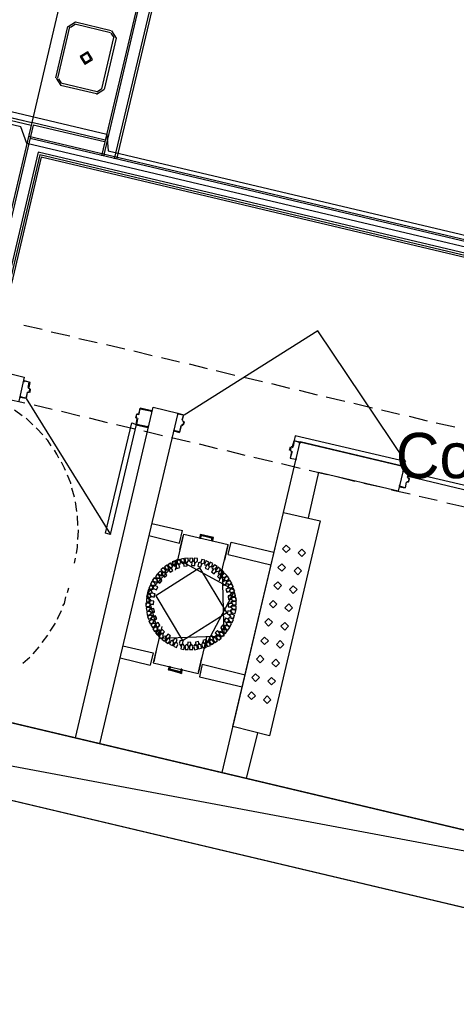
# Model space of a CAD drawing. Header units: feet. Extents: x -79 to 198, y -22 to 181.
# Tile 110 of 203: x 47 to 58, y 111 to 137. Entities that reach past the tile are written whole.
import ezdxf
from ezdxf.enums import TextEntityAlignment as Align

# ---------------------------------------------------------------- set-up
doc = ezdxf.new("R2010")
doc.units = ezdxf.units.FT
for name, color, linetype in [('A-AREA-COMUN', 252, 'CONTINUOUS'), ('A-AREA-UNIDAD', 30, 'CONTINUOUS'), ('A-LINEA', 7, 'CONTINUOUS'), ('A-LINEA-FINA', 9, 'CONTINUOUS'), ('A-MURO-CONCRETO', 8, 'CONTINUOUS'), ('A-NOMBRE-ESPACIO', 2, 'CONTINUOUS')]:
    doc.layers.add(name, color=color, linetype=linetype)

msp = doc.modelspace()

# ---------------------------------------------------------------- linework, layer by layer
at = {"layer": 'A-AREA-COMUN'}
msp.add_lwpolyline([(69.568, 128.5333), (47.04, 133.8489), (46.88, 134.2933), (42.432, 135.3422), (42.048, 133.9022), (41.68, 133.7778), (41.248, 132.0533), (40.928, 132.5689), (41.312, 133.0844), (41.312, 133.8489), (41.04, 133.8489), (40.72, 134.3822), (37.44, 135.1289), (37.088, 134.9689), (36.72, 134.4178), (36.72, 132.8889), (35.76, 132.8889), (31.392, 133.9378), (30.912, 133.4222), (30.8, 132.8533), (30.56, 132.8178), (30.4, 132.1244), (29.44, 132.0178), (27.92, 127.5733)], dxfattribs=at)
at = {"layer": 'A-AREA-UNIDAD'}
msp.add_lwpolyline([(33.92, 138.6133), (31.872, 136.1422), (32, 134.8978), (31.68, 134.7022), (31.552, 134.2222), (32.992, 133.9022), (34.592, 134.6489), (34.64, 134.8978), (35.2, 134.9333), (37.792, 136.2133), (38.8, 136.2133), (39.44, 135.1822), (40.592, 134.8978), (41.28, 134.2933), (41.36, 133.0844), (40.96, 132.5689), (41.248, 132.0889), (41.92, 135.2889), (42.08, 135.5378), (43.072, 135.5378), (49.168, 134.0978), (49.2, 133.6533), (70.368, 128.6578)], dxfattribs=at)
at = {"layer": 'A-LINEA'}
for p, q in [((49.0133, 142.1911), (47.1733, 134.4044)), ((51.0267, 141.9778), (49.0267, 133.5244)), ((51.0667, 141.9644), (49.08, 133.5111)), ((49.3733, 133.4444), (51.3733, 141.8844)), ((51.4133, 141.8711), (49.4267, 133.4311)), ((48.3384, 137.0666), (48.1378, 136.9428)), ((48.3333, 137.0711), (49.28, 136.8444)), ((47.8133, 135.5911), (48.1333, 136.9511)), ((47.8667, 135.5778), (48.1867, 136.9378)), ((48.323, 137.0018), (48.2027, 136.9275)), ((48.32, 137.0178), (49.2667, 136.7911)), ((49.3573, 136.6548), (49.283, 136.7751)), ((49.4222, 136.6394), (49.2984, 136.84)), ((49.3467, 136.6578), (49.0267, 135.2978)), ((49.4133, 136.6444), (49.0933, 135.2844)), ((47.8178, 135.5828), (47.9416, 135.3823)), ((47.8827, 135.5675), (47.957, 135.4471)), ((48.8933, 135.1644), (47.9333, 135.3911)), ((48.9067, 135.2178), (47.9467, 135.4444)), ((48.8883, 135.1556), (49.0889, 135.2794)), ((48.9036, 135.2205), (49.024, 135.2948)), ((45.4933, 134.8044), (47.1733, 134.4044)), ((47.1733, 134.4044), (46.1867, 130.2444)), ((47.2133, 134.3378), (46.24, 130.2311)), ((49.12, 133.9378), (47.1733, 134.4044)), ((49.12, 133.9378), (47.1733, 134.4044)), ((49.1067, 133.8978), (47.2133, 134.3378)), ((78.8533, 126.5244), (47.0933, 134.0311)), ((78.8933, 126.4578), (47.1333, 133.9778)), ((47.3467, 133.6178), (46.5333, 130.1644)), ((47.3867, 133.5511), (46.5867, 130.1511)), ((47.4267, 133.4844), (46.64, 130.1378)), ((79.1067, 126.0978), (47.3467, 133.6178)), ((79.1467, 126.0311), (47.3867, 133.5511)), ((79.1867, 125.9778), (47.4267, 133.4844)), ((46.96, 129.0311), (47.4533, 128.9244)), ((47.6933, 128.8578), (48.1867, 128.7511)), ((48.4267, 128.6844), (48.9067, 128.5778)), ((49.16, 128.5244), (49.64, 128.4044)), ((49.88, 128.3511), (50.3733, 128.2311)), ((50.6133, 128.1778), (51.0933, 128.0578)), ((46, 127.8978), (46.9733, 127.6578)), ((51.3467, 128.0044), (51.8267, 127.8844)), ((46.9733, 127.6578), (46.8267, 127.0178)), ((52.0667, 127.8311), (52.56, 127.7111)), ((52.8, 127.6578), (53.2933, 127.5378)), ((46.9733, 127.5644), (47.12, 127.5244)), ((46.9733, 127.5511), (46.9733, 127.5511)), ((47.0805, 127.3757), (47.0954, 127.3516)), ((47.1067, 127.5244), (47.1067, 127.5244)), ((53.5333, 127.4844), (54.0133, 127.3644)), ((47.0533, 127.2444), (47.0267, 127.0978)), ((47.0779, 127.2572), (47.0539, 127.2424)), ((47.0933, 127.3644), (47.1333, 127.3511)), ((47.1067, 127.2578), (47.1067, 127.2578)), ((47.12, 127.3378), (47.12, 127.3378)), ((47.1333, 127.3378), (47.12, 127.2444)), ((54.2667, 127.3111), (54.7467, 127.1911)), ((54.9867, 127.1378), (55.48, 127.0178)), ((46.5067, 127.0844), (46.9867, 126.9778)), ((47.0274, 127.09), (49.2642, 123.4848)), ((47.24, 126.9244), (47.72, 126.8044)), ((48.3333, 118.0978), (50.4, 126.8578)), ((50.4, 126.8578), (51.0533, 126.6978)), ((55.72, 126.9644), (56.2133, 126.8444)), ((46.92, 126.6311), (46.72, 126.7778)), ((47.96, 126.7511), (48.4533, 126.6311)), ((51.0533, 126.6978), (48.9733, 117.9378)), ((50, 126.6711), (49.96, 126.6844)), ((50, 126.6844), (50, 126.6844)), ((50.0021, 126.6583), (50.0261, 126.6732)), ((50.04, 126.8311), (50.0133, 126.6844)), ((50.36, 126.7644), (50.0533, 126.8311)), ((50.0533, 126.8178), (50.0533, 126.8178)), ((50.36, 126.7511), (50.36, 126.7511)), ((51.0533, 126.6844), (51.0533, 126.6844)), ((51.1733, 126.5111), (51.2133, 126.6578)), ((56.4533, 126.7911), (56.9333, 126.6711)), ((57.1867, 126.6178), (57.6667, 126.4978)), ((47.2, 126.3911), (47.0267, 126.5644)), ((48.6933, 126.5778), (49.1733, 126.4578)), ((49.4267, 126.4044), (49.9067, 126.2844)), ((49.9333, 126.5778), (49.9733, 126.5644)), ((49.9467, 126.5778), (49.9467, 126.5778)), ((49.9467, 126.3911), (50.2533, 126.3244)), ((49.96, 126.4044), (49.96, 126.4044)), ((49.9995, 126.5398), (49.9846, 126.5639)), ((50.2533, 126.3378), (50.2533, 126.3378)), ((51.1067, 126.2044), (51.1467, 126.3778)), ((51.1713, 126.3906), (51.1472, 126.3757)), ((51.16, 126.3911), (51.1867, 126.3778)), ((51.16, 126.3778), (51.16, 126.3778)), ((51.1739, 126.509), (51.1887, 126.485)), ((51.1867, 126.5111), (51.1867, 126.5111)), ((51.1867, 126.3911), (51.1867, 126.3911)), ((51.2, 126.3911), (51.2267, 126.4711)), ((57.9067, 126.4444), (58.4, 126.3378)), ((50.1467, 126.2311), (50.64, 126.1111)), ((50.9467, 126.2444), (50.9467, 126.2444)), ((50.9467, 126.2311), (51.0933, 126.1911)), ((51.0933, 126.2044), (51.0933, 126.2044)), ((50.88, 126.0578), (51.3733, 125.9378)), ((51.6133, 125.8844), (52.0933, 125.7644)), ((52.2267, 117.1778), (54.2933, 125.9378)), ((54.0133, 125.7244), (54.04, 125.8044)), ((54.0533, 125.8178), (54.08, 125.8044)), ((54.0533, 125.8044), (54.0533, 125.8044)), ((54.08, 125.8178), (54.08, 125.8178)), ((54.0821, 125.7916), (54.1061, 125.8065)), ((54.1467, 125.9644), (54.28, 125.9378)), ((54.28, 125.9244), (54.28, 125.9244)), ((57.0533, 125.2844), (54.2933, 125.9378)), ((52.3467, 125.7111), (52.8267, 125.5911)), ((54.0533, 125.6844), (54.0533, 125.6844)), ((54.0795, 125.6732), (54.0646, 125.6972)), ((53.0667, 125.5378), (53.56, 125.4178)), ((53.8, 125.3644), (54.2933, 125.2444)), ((54.1733, 125.4711), (54.0267, 125.4978)), ((54.1733, 125.4844), (54.1733, 125.4844)), ((54.7867, 125.1378), (54.5067, 123.9244)), ((54.5333, 125.1911), (55.0133, 125.0711)), ((57.04, 125.1778), (57.04, 125.1778)), ((57.1467, 125.0044), (57.1867, 125.1378)), ((55.2667, 125.0178), (55.7467, 124.8978)), ((55.9867, 124.8444), (56.48, 124.7378)), ((56.9333, 124.7644), (56.9333, 124.7644)), ((57.0933, 124.7244), (57.12, 124.8711)), ((57.1446, 124.8839), (57.1205, 124.869)), ((57.1472, 125.0024), (57.1621, 124.9783)), ((57.16, 125.0044), (57.16, 125.0044)), ((57.16, 124.8844), (57.16, 124.8844)), ((57.1733, 124.8711), (57.2, 124.9644)), ((48.3067, 124.4711), (48.24, 124.7111)), ((56.72, 124.6711), (57.2133, 124.5644)), ((57.4533, 124.4978), (57.9333, 124.3911)), ((48.3733, 124.0978), (48.3333, 124.3511)), ((58.1867, 124.3244), (58.6667, 124.2178)), ((48.4, 123.7244), (48.3867, 123.9778)), ((50.36, 123.7778), (51.1733, 123.5911)), ((50.28, 123.4578), (51.0933, 123.2578)), ((50.9867, 122.5378), (51.2133, 123.4978)), ((51.0933, 123.2578), (51.1733, 123.5911)), ((51.1067, 123.0844), (51.2, 123.4711)), ((51.2133, 123.4978), (52.3867, 123.2178)), ((51.64, 123.3911), (51.6667, 123.4711)), ((51.64, 123.3911), (51.6667, 123.4711)), ((51.6667, 123.4711), (51.9733, 123.3911)), ((51.6667, 123.4711), (51.9733, 123.3911)), ((51.96, 123.3111), (51.9733, 123.3911)), ((51.96, 123.3111), (51.9733, 123.3911)), ((52.16, 122.2578), (52.3867, 123.2178)), ((52.2933, 122.8044), (52.3867, 123.1911)), ((52.3867, 122.9511), (53.52, 122.6844)), ((52.3867, 122.9511), (53.52, 122.6844)), ((48.3067, 122.7244), (48.3333, 122.8578)), ((50.9067, 122.6711), (50.8933, 122.6044)), ((50.9067, 122.6711), (50.8933, 122.6044)), ((51.0933, 122.6844), (51.04, 122.7244)), ((51.12, 122.7511), (51.0933, 122.6844)), ((50.6267, 122.3911), (50.6267, 122.4578)), ((50.64, 122.4844), (50.64, 122.4178)), ((50.6933, 122.4844), (50.64, 122.4844)), ((50.8133, 122.6311), (50.8, 122.5644)), ((50.8667, 122.6044), (50.8133, 122.6311)), ((50.991, 122.6601), (51.0038, 122.5958)), ((50.9911, 122.6605), (51.0035, 122.5961)), ((50.9918, 122.6621), (51.0046, 122.595)), ((52.16, 122.4311), (52.2267, 122.4311)), ((50.4, 122.1244), (50.4533, 122.1511)), ((50.4533, 122.1511), (50.4267, 122.2044)), ((50.5733, 122.4044), (50.6267, 122.3911)), ((52.1846, 122.3139), (52.2266, 122.3678)), ((52.185, 122.314), (52.2266, 122.3683)), ((52.1862, 122.3144), (52.2265, 122.3661)), ((52.2133, 122.3378), (52.2267, 122.4044)), ((52.2933, 122.2711), (52.36, 122.2578)), ((52.36, 122.2578), (52.3333, 122.1911)), ((48.12, 121.9511), (48.16, 122.0711)), ((50.32, 121.9244), (50.3733, 121.9511)), ((50.3733, 121.9511), (50.3467, 122.0044)), ((50.28, 121.6711), (50.3333, 121.6311)), ((50.3333, 121.6311), (50.28, 121.5778)), ((50.3467, 121.8444), (50.2933, 121.8044)), ((50.3067, 121.8844), (50.3467, 121.8444)), ((52.5067, 121.7244), (52.4533, 121.6844)), ((52.4533, 121.6844), (52.5067, 121.6311)), ((52.4133, 121.3511), (52.4667, 121.3778)), ((52.4933, 121.4978), (52.44, 121.4711)), ((52.44, 121.4711), (52.48, 121.4178)), ((52.5067, 121.6044), (52.4533, 121.5644)), ((52.4533, 121.5644), (52.4933, 121.5111)), ((47.6667, 120.9244), (47.8, 121.1378)), ((50.32, 121.3511), (50.3733, 121.3244)), ((50.3333, 121.2444), (50.3733, 121.2978)), ((50.4, 121.2178), (50.3333, 121.2444)), ((50.3733, 121.3244), (50.3467, 121.2711)), ((50.44, 121.0444), (50.4533, 121.1111)), ((52.3333, 121.1511), (52.4, 121.1644)), ((52.36, 121.0844), (52.3333, 121.1511)), ((52.3867, 121.2578), (52.44, 121.2844)), ((52.4133, 121.2044), (52.3867, 121.2578)), ((52.4533, 121.2978), (52.4133, 121.3511)), ((50.6267, 121.0444), (50.4, 120.0844)), ((50.4933, 121.0311), (50.44, 121.0444)), ((50.5067, 120.9511), (50.52, 121.0178)), ((50.5067, 120.9511), (50.52, 121.0178)), ((50.615, 120.9749), (50.5734, 120.9206)), ((50.6134, 120.961), (50.5735, 120.909)), ((50.6271, 120.9745), (50.5869, 120.9228)), ((50.6667, 120.8578), (50.6, 120.8578)), ((50.6533, 120.7911), (50.6667, 120.8578)), ((28.36, 120.7644), (69.4933, 111.0311)), ((47.4533, 120.6178), (47.6, 120.8178)), ((51.8133, 120.7644), (51.5867, 119.8044)), ((51.7333, 120.6044), (51.7867, 120.5778)), ((51.809, 120.6288), (51.7962, 120.6931)), ((51.8267, 120.6578), (51.8, 120.6044)), ((51.8217, 120.6272), (51.8083, 120.6943)), ((51.8215, 120.6268), (51.8087, 120.6939)), ((51.92, 120.6978), (51.9867, 120.6711)), ((51.9867, 120.6711), (52, 120.7378)), ((47.2133, 120.3244), (47.3733, 120.5111)), ((49.5867, 120.5378), (50.4, 120.3511)), ((50.4, 120.3511), (50.32, 120.0178)), ((50.4933, 120.4978), (50.4133, 120.1111)), ((46.9333, 120.0711), (47.12, 120.2311)), ((49.52, 120.2178), (50.32, 120.0178)), ((50.4, 120.0844), (51.5867, 119.8044)), ((51.68, 120.2178), (51.5867, 119.8311)), ((50.84, 119.9778), (50.8133, 119.8978)), ((50.84, 119.9778), (50.8133, 119.8978)), ((50.8133, 119.8978), (51.1333, 119.8311)), ((50.8133, 119.8978), (51.1333, 119.8311)), ((51.1467, 119.9111), (51.1333, 119.8311)), ((51.1467, 119.9111), (51.1333, 119.8311)), ((51.6933, 120.0444), (52.84, 119.7644)), ((53.16, 118.2311), (52.8667, 117.0178))]:
    msp.add_line(p, q, dxfattribs=at)
for points in [[(48.6584, 136.28), (48.4578, 136.1561), (48.5816, 135.9556), (48.7822, 136.0794), (48.6584, 136.28)], [(48.6492, 136.241), (48.4967, 136.1469), (48.5908, 135.9945), (48.7433, 136.0886), (48.6492, 136.241)], [(45.4933, 134.8044), (47.1733, 134.4044), (47.16, 134.3244), (45.48, 134.7244), (45.4933, 134.8044)], [(47.12, 134.3778), (47.12, 134.3778), (47.12, 134.3778)], [(69.4933, 111.0311), (69.9467, 112.9778), (31.7067, 122.0311), (33.6267, 130.1378), (45.8533, 127.2444), (46.5333, 130.1644), (31.72, 133.6711)], [(57.0961, 125.4113), (54.7607, 128.8866), (51.2141, 126.6469)], [(47.08, 127.3778), (47.1067, 127.5244), (46.9733, 127.5511), (46.96, 127.5244), (46.96, 127.5511)], [(47.12, 127.5111), (47.0933, 127.3778), (47.0933, 127.3778)], [(47.0533, 127.2444), (47.0133, 127.0978), (46.8667, 127.1378), (46.88, 127.1644), (46.8667, 127.1644), (46.8667, 127.1378), (46.8667, 127.1378)], [(46.8667, 127.1244), (47.0133, 127.0978), (47.0133, 127.0978)], [(47.1067, 127.2444), (47.0667, 127.2444), (47.0667, 127.2444)], [(47.08, 127.2578), (47.1067, 127.2578), (47.12, 127.3378), (47.0933, 127.3511)], [(49.9333, 126.5778), (49.96, 126.6711), (49.96, 126.6711)], [(49.9733, 126.5778), (49.9467, 126.5778), (49.96, 126.6711), (50, 126.6711)], [(50.0133, 126.6844), (50.0533, 126.8178), (50.36, 126.7511), (50.3467, 126.7244), (50.36, 126.7244), (50.3733, 126.7511)], [(51.04, 126.6844), (51.04, 126.6578), (51.0533, 126.6578), (51.0533, 126.6844), (51.2, 126.6578), (51.16, 126.5111)], [(51.0533, 126.6978), (51.2, 126.6578), (51.2, 126.6578)], [(49.9467, 126.4044), (49.2533, 123.4844), (49.1333, 123.5244), (49.8267, 126.4444), (49.9467, 126.4044)], [(49.9467, 126.4044), (49.9733, 126.5511), (49.9733, 126.5511)], [(50.2667, 126.3378), (50.28, 126.3644), (50.2667, 126.3644), (50.2533, 126.3378), (49.96, 126.4044), (49.9867, 126.5511)], [(51.1333, 126.3778), (51.0933, 126.2044), (50.9467, 126.2444), (50.96, 126.2711), (50.9467, 126.2711), (50.9467, 126.2444)], [(51.1867, 126.4844), (51.2133, 126.4844), (51.1867, 126.3911), (51.16, 126.3911)], [(51.1867, 126.4978), (51.2133, 126.4844), (51.2133, 126.4844)], [(47.4667, 126.1244), (47.3067, 126.2978), (47.2933, 126.3111)], [(54.1333, 125.9778), (57.0533, 125.2844), (57.08, 125.4178), (54.16, 126.0978), (54.1333, 125.9778)], [(47.6933, 125.8311), (47.6, 125.9778), (47.5467, 126.0311)], [(54.08, 125.8044), (54.0533, 125.8044), (54.0267, 125.7111), (54.0533, 125.7111)], [(54.0933, 125.8178), (54.1333, 125.9644), (54.1333, 125.9644)], [(54.2933, 125.9244), (54.28, 125.8978), (54.28, 125.9244), (54.1333, 125.9644), (54.1067, 125.8178)], [(47.8933, 125.5111), (47.84, 125.6178), (47.7733, 125.7244)], [(54.0533, 125.6978), (54.0267, 125.7111), (54.0267, 125.7111)], [(54.0667, 125.6844), (54.0267, 125.5111), (54.0267, 125.5111)], [(54.08, 125.6844), (54.0267, 125.5111), (54.1733, 125.4844), (54.1867, 125.4978), (54.1867, 125.4711)], [(48.0667, 125.1778), (48.04, 125.2444), (47.96, 125.4044)], [(57.0533, 125.2844), (56.8933, 124.6311), (54.7867, 125.1244)], [(48.2133, 124.8311), (48.2133, 124.8444), (48.12, 125.0578)], [(57.0267, 125.1778), (57.0133, 125.1511), (57.0267, 125.1511), (57.04, 125.1778), (57.1733, 125.1511), (57.1467, 125.0044)], [(57.04, 125.1911), (57.1733, 125.1511), (57.1733, 125.1511)], [(57.1867, 125.1378), (60.1067, 124.4578), (60.08, 124.3244), (57.16, 125.0178), (57.1867, 125.1378)], [(57.1067, 124.8711), (57.08, 124.7244), (56.9333, 124.7644), (56.9467, 124.7911), (56.9333, 124.7911), (56.92, 124.7644)], [(57.16, 124.9778), (57.1867, 124.9778), (57.16, 124.8844), (57.1333, 124.8844)], [(57.16, 124.8711), (57.1333, 124.8711), (57.1333, 124.8711)], [(57.16, 124.9911), (57.1867, 124.9778), (57.1867, 124.9778)], [(56.9333, 124.7511), (57.08, 124.7244), (57.08, 124.7244)], [(53.8533, 124.0711), (54.8267, 123.8444), (53.48, 118.1511), (52.5067, 118.3911), (53.8533, 124.0711)], [(48.4, 123.3511), (48.4133, 123.5778), (48.4133, 123.6044)], [(48.36, 122.9778), (48.3867, 123.1511), (48.3867, 123.2311)], [(52.3867, 122.9511), (52.4667, 123.2844), (53.6, 123.0178)], [(54.0267, 123.1044), (53.9267, 123.2044), (53.8267, 123.1044), (53.9267, 123.0044), (54.0267, 123.1044)], [(54.44, 122.9978), (54.34, 123.0978), (54.24, 122.9978), (54.34, 122.8978), (54.44, 122.9978)], [(51.0655, 122.8161), (50.2324, 121.9156), (50.5737, 120.7372)], [(51.0655, 122.8161), (50.2324, 121.9156), (50.5737, 120.7372)], [(50.9056, 122.6534), (50.8588, 122.7232), (50.7882, 122.6778), (50.8322, 122.6062)], [(50.9052, 122.6513), (50.861, 122.7227), (50.7887, 122.6799), (50.8301, 122.6068)], [(50.9067, 122.6711), (50.8933, 122.6044), (50.8267, 122.6178)], [(51.009, 122.6955), (50.9767, 122.773), (50.8986, 122.7423), (50.9278, 122.6635)], [(51.0089, 122.7084), (50.9772, 122.7862), (50.8987, 122.756), (50.9274, 122.677)], [(51.0089, 122.7084), (50.9772, 122.7862), (50.8987, 122.756), (50.9274, 122.677)], [(51.0082, 122.6935), (50.9787, 122.7721), (50.8995, 122.7442), (50.9258, 122.6645)], [(51, 122.7111), (50.9867, 122.6444), (50.92, 122.6844)], [(51, 122.7111), (50.9867, 122.6444), (50.92, 122.6844)], [(51, 122.6978), (50.9733, 122.6444), (50.92, 122.6711)], [(50.92, 122.6711), (50.9733, 122.6444), (51, 122.6978)], [(50.9867, 122.6711), (51.0133, 122.7378), (51.0267, 122.7244)], [(50.9867, 122.6711), (51.0133, 122.7378), (51.0667, 122.6978)], [(50.9867, 122.6578), (51, 122.7244), (51.0267, 122.7111)], [(51.0267, 122.7111), (51.0133, 122.7244), (50.9867, 122.6578)], [(50.9911, 122.6605), (51.0229, 122.5827), (51.1013, 122.6129), (51.0726, 122.6919)], [(51.0563, 122.8177), (51.0011, 122.769), (51.0345, 122.7035)], [(51.0568, 122.831), (51.0012, 122.7828), (51.034, 122.717)], [(51.0565, 122.8177), (51.0013, 122.7702), (51.0325, 122.7045)], [(51.128, 122.7465), (51.099, 122.8253), (51.0196, 122.7979), (51.0455, 122.7179)], [(51.7479, 120.4595), (52.5656, 121.9973), (51.0655, 122.8161)], [(51.2289, 122.7629), (51.2158, 122.8459), (51.1325, 122.8345), (51.1424, 122.7511)], [(51.2267, 122.7644), (51.1867, 122.7111), (51.1333, 122.7511)], [(51.1978, 122.7259), (51.211, 122.6429), (51.2942, 122.6545), (51.2842, 122.7379)], [(51.2, 122.7244), (51.2267, 122.7778), (51.28, 122.7378)], [(51.3361, 122.7771), (51.3216, 122.8599), (51.2386, 122.847), (51.2498, 122.7637)], [(51.2533, 122.7644), (51.2933, 122.7244), (51.3333, 122.7911)], [(51.44, 122.7778), (51.4, 122.7378), (51.36, 122.7778)], [(51.4485, 122.7681), (51.4505, 122.8521), (51.3665, 122.8557), (51.3613, 122.7719)], [(51.4133, 122.7511), (51.4533, 122.7911), (51.4933, 122.7511)], [(51.4181, 122.7474), (51.4163, 122.6634), (51.5002, 122.6599), (51.5053, 122.7438)], [(51.4667, 122.7778), (51.5067, 122.7244), (51.56, 122.7778)], [(51.5683, 122.7679), (51.5707, 122.8519), (51.4867, 122.8559), (51.4811, 122.7721)], [(51.6006, 122.7281), (51.5824, 122.646), (51.6641, 122.6263), (51.6854, 122.7075)], [(51.5867, 122.7378), (51.6533, 122.7644), (51.68, 122.7111)], [(51.6533, 122.7511), (51.68, 122.6978), (51.7333, 122.7244)], [(51.7452, 122.7202), (51.7648, 122.8019), (51.6835, 122.8232), (51.6607, 122.7423)], [(51.84, 122.6844), (51.7867, 122.6578), (51.76, 122.7244)], [(51.8412, 122.675), (51.8765, 122.7512), (51.801, 122.788), (51.7627, 122.7133)], [(51.88, 122.6311), (51.8667, 122.6978), (51.8, 122.6711)], [(51.8667, 122.6711), (51.88, 122.6178), (51.9467, 122.6444)], [(51.9488, 122.6353), (51.9829, 122.7121), (51.9068, 122.7477), (51.8697, 122.6723)], [(52.0441, 122.5654), (52.0926, 122.6341), (52.0249, 122.6838), (51.9738, 122.6172)], [(53.9067, 122.6111), (53.8067, 122.7111), (53.7067, 122.6111), (53.8067, 122.5111), (53.9067, 122.6111)], [(50.5725, 122.3814), (50.5042, 122.4304), (50.4539, 122.3632), (50.5201, 122.3115)], [(50.572, 122.3835), (50.5021, 122.43), (50.4542, 122.361), (50.5223, 122.3118)], [(51.178, 120.6711), (52.3474, 121.4152), (51.6354, 122.6044), (50.466, 121.8603), (51.178, 120.6711)], [(51.6354, 122.6044), (50.466, 121.8603), (51.178, 120.6711), (52.3474, 121.4152), (51.6354, 122.6044)], [(50.64, 122.4518), (50.5805, 122.5111), (50.52, 122.4528), (50.5772, 122.3912)], [(50.64, 122.4496), (50.5827, 122.5111), (50.5201, 122.4549), (50.575, 122.3913)], [(50.6267, 122.4578), (50.64, 122.4044), (50.5733, 122.4044)], [(50.5737, 120.7372), (52.2817, 120.7971), (52.2397, 122.5383)], [(50.72, 122.5451), (50.6605, 122.6044), (50.6, 122.5461), (50.6572, 122.4845)], [(50.72, 122.543), (50.6627, 122.6044), (50.6001, 122.5483), (50.655, 122.4847)], [(50.64, 122.4178), (50.6267, 122.4844), (50.6933, 122.4844)], [(50.64, 122.4104), (50.6995, 122.3511), (50.76, 122.4095), (50.7028, 122.471)], [(50.64, 122.4126), (50.6973, 122.3512), (50.7599, 122.4073), (50.705, 122.4709)], [(50.72, 122.5511), (50.72, 122.4844), (50.6533, 122.4844)], [(50.6533, 122.4844), (50.72, 122.4711), (50.72, 122.5378)], [(50.8123, 122.6001), (50.7655, 122.6699), (50.6948, 122.6244), (50.7389, 122.5529)], [(50.8119, 122.598), (50.7676, 122.6694), (50.6954, 122.6266), (50.7368, 122.5534)], [(50.8, 122.6044), (50.8, 122.5378), (50.7333, 122.5511)], [(50.7333, 122.5511), (50.7867, 122.5378), (50.8, 122.6044)], [(50.8, 122.5511), (50.8133, 122.6178), (50.8667, 122.6044)], [(50.801, 122.5555), (50.8478, 122.4857), (50.9185, 122.5311), (50.8745, 122.6027)], [(50.8015, 122.5576), (50.8457, 122.4862), (50.918, 122.529), (50.8766, 122.6021)], [(50.8267, 122.6178), (50.8933, 122.5911), (50.9067, 122.6578)], [(51.8113, 122.6669), (51.7771, 122.5902), (51.8532, 122.5545), (51.8903, 122.6298)], [(51.995, 122.5633), (51.9476, 122.4939), (52.0161, 122.4452), (52.0661, 122.5127)], [(52.04, 122.5778), (51.9733, 122.5644), (51.96, 122.6311)], [(52.0667, 122.5111), (52.0533, 122.5778), (51.9867, 122.5644)], [(52.0533, 122.5644), (52.0667, 122.4978), (52.12, 122.5111)], [(52.1385, 122.4989), (52.1857, 122.5684), (52.1172, 122.617), (52.0672, 122.5495)], [(52.1664, 122.4311), (52.1067, 122.372), (52.1646, 122.3111), (52.2266, 122.3679)], [(52.2, 122.4311), (52.1333, 122.4311), (52.1467, 122.4978)], [(52.2067, 122.4311), (52.2667, 122.49), (52.2089, 122.5511), (52.1468, 122.4946)], [(52.16, 122.4311), (52.2267, 122.4311), (52.2133, 122.3644)], [(52.2, 122.4311), (52.2267, 122.4311), (52.2133, 122.3644)], [(52.2133, 122.3644), (52.2267, 122.4311), (52.2, 122.4311)], [(52.2052, 122.4311), (52.2644, 122.4748), (52.2368, 122.543)], [(52.2069, 122.4311), (52.2646, 122.4755), (52.237, 122.5429)], [(52.2074, 122.4311), (52.2647, 122.4759), (52.2366, 122.5431)], [(52.2133, 122.4311), (52.2267, 122.4311), (52.2133, 122.3644)], [(52.2267, 122.4178), (52.2133, 122.3511), (52.28, 122.3511)], [(52.2874, 122.3378), (52.3467, 122.3973), (52.2883, 122.4578), (52.2267, 122.4006)], [(52.2869, 122.3378), (52.3467, 122.3968), (52.2888, 122.4577), (52.2268, 122.4011)], [(52.2852, 122.3378), (52.3466, 122.3951), (52.2905, 122.4577), (52.2269, 122.4028)], [(54.3333, 122.5178), (54.2333, 122.6178), (54.1333, 122.5178), (54.2333, 122.4178), (54.3333, 122.5178)], [(50.436, 122.206), (50.3595, 122.2408), (50.3232, 122.1651), (50.3983, 122.1273)], [(50.4352, 122.208), (50.3575, 122.2401), (50.324, 122.163), (50.4003, 122.128)], [(50.4925, 122.288), (50.4242, 122.3371), (50.3739, 122.2699), (50.4401, 122.2182)], [(50.492, 122.2902), (50.4221, 122.3367), (50.3742, 122.2677), (50.4423, 122.2184)], [(50.4267, 122.2044), (50.4533, 122.1511), (50.4, 122.1244)], [(50.4933, 122.2978), (50.5067, 122.2311), (50.44, 122.2178)], [(50.44, 122.2178), (50.5067, 122.2311), (50.4933, 122.2978)], [(50.5067, 122.2578), (50.48, 122.3111), (50.5467, 122.3244)], [(50.5467, 122.3244), (50.48, 122.3244), (50.4933, 122.2578)], [(50.56, 122.3911), (50.5733, 122.3244), (50.5067, 122.3244)], [(50.5067, 122.3244), (50.5733, 122.3244), (50.56, 122.3911)], [(50.5075, 122.2409), (50.5758, 122.1918), (50.6261, 122.259), (50.5599, 122.3107)], [(50.508, 122.2521), (50.5779, 122.2055), (50.6258, 122.2745), (50.5577, 122.3238)], [(52.28, 122.3511), (52.2133, 122.3378), (52.2267, 122.4044)], [(52.28, 122.3511), (52.2133, 122.3378), (52.2267, 122.4044)], [(52.2977, 122.2568), (52.2279, 122.21), (52.2733, 122.1393), (52.3449, 122.1833)], [(52.2998, 122.2563), (52.2284, 122.2121), (52.2712, 122.1398), (52.3443, 122.1812)], [(52.3333, 122.2578), (52.2667, 122.2711), (52.2933, 122.3378)], [(52.2933, 122.3378), (52.2667, 122.2711), (52.3333, 122.2578)], [(52.3333, 122.1911), (52.36, 122.2578), (52.2933, 122.2711)], [(52.3423, 122.2588), (52.4121, 122.3056), (52.3667, 122.3763), (52.2951, 122.3322)], [(52.3402, 122.2592), (52.4116, 122.3035), (52.3688, 122.3758), (52.2957, 122.3344)], [(52.4, 122.1644), (52.3333, 122.1644), (52.3467, 122.2311)], [(52.3467, 122.2311), (52.3333, 122.1778), (52.4, 122.1644)], [(52.409, 122.1521), (52.4788, 122.1989), (52.4333, 122.2696), (52.3618, 122.2256)], [(52.4068, 122.1526), (52.4783, 122.1968), (52.4354, 122.2691), (52.3623, 122.2277)], [(52.4267, 122.0578), (52.3733, 122.0844), (52.4, 122.1511)], [(52.4, 122.1511), (52.3733, 122.0844), (52.4267, 122.0711)], [(52.4377, 122.0621), (52.5152, 122.0944), (52.4845, 122.1726), (52.4057, 122.1433)], [(52.4357, 122.0629), (52.5144, 122.0924), (52.4865, 122.1716), (52.4067, 122.1453)], [(53.8, 122.1311), (53.7, 122.2311), (53.6, 122.1311), (53.7, 122.0311), (53.8, 122.1311)], [(50.324, 121.8832), (50.2422, 121.9024), (50.2214, 121.821), (50.3024, 121.7986)], [(50.3228, 121.885), (50.2404, 121.9013), (50.2225, 121.8192), (50.3043, 121.7997)], [(50.3507, 122.0032), (50.2689, 122.0224), (50.2481, 121.941), (50.3291, 121.9186)], [(50.3495, 122.005), (50.2671, 122.0213), (50.2492, 121.9392), (50.3309, 121.9197)], [(50.396, 122.0994), (50.3195, 122.1342), (50.2832, 122.0584), (50.3583, 122.0206)], [(50.3952, 122.1014), (50.3175, 122.1334), (50.284, 122.0564), (50.3603, 122.0213)], [(50.3333, 121.8578), (50.3067, 121.9111), (50.36, 121.9378)], [(50.36, 121.9378), (50.3067, 121.9111), (50.3333, 121.8578)], [(50.3467, 122.0044), (50.3733, 121.9511), (50.32, 121.9244)], [(50.3426, 121.8457), (50.4244, 121.8265), (50.4452, 121.9079), (50.3643, 121.9303)], [(50.3438, 121.8439), (50.4263, 121.8276), (50.4441, 121.9097), (50.3624, 121.9292)], [(50.3867, 122.0978), (50.4133, 122.0444), (50.3467, 122.0178)], [(50.3467, 122.0178), (50.4133, 122.0444), (50.3867, 122.0978)], [(50.4, 122.0578), (50.3733, 122.1244), (50.44, 122.1378)], [(50.44, 122.1378), (50.3733, 122.1244), (50.4, 122.0578)], [(50.404, 122.0562), (50.4805, 122.0214), (50.5168, 122.0972), (50.4417, 122.1349)], [(50.4048, 122.0542), (50.4825, 122.0222), (50.516, 122.0992), (50.4397, 122.1342)], [(52.4023, 122.0668), (52.3248, 122.0345), (52.3555, 121.9563), (52.4343, 121.9856)], [(52.4043, 122.066), (52.3256, 122.0365), (52.3535, 121.9573), (52.4333, 121.9836)], [(52.3867, 122.0844), (52.4533, 122.0578), (52.4267, 122.0044)], [(52.4267, 121.9911), (52.4533, 122.0578), (52.3867, 122.0844)], [(52.4667, 121.9511), (52.4133, 121.9778), (52.44, 122.0311)], [(52.44, 122.0311), (52.4133, 121.9778), (52.4667, 121.9511)], [(52.4933, 121.8578), (52.44, 121.8844), (52.48, 121.9378)], [(52.48, 121.9378), (52.44, 121.8844), (52.4933, 121.8578)], [(52.4777, 121.9421), (52.5552, 121.9744), (52.5245, 122.0526), (52.4457, 122.0233)], [(52.4757, 121.9429), (52.5544, 121.9724), (52.5265, 122.0516), (52.4467, 122.0253)], [(52.4939, 121.8408), (52.5763, 121.8574), (52.5614, 121.9401), (52.4784, 121.9268)], [(52.4921, 121.8421), (52.575, 121.8556), (52.5631, 121.9388), (52.4797, 121.9285)], [(54.2133, 122.0244), (54.1133, 122.1244), (54.0133, 122.0244), (54.1133, 121.9244), (54.2133, 122.0244)], [(48, 121.5911), (48.04, 121.6578), (48.08, 121.8311)], [(50.2901, 121.6658), (50.2062, 121.6687), (50.2016, 121.5848), (50.2854, 121.5786)], [(50.2886, 121.6674), (50.2046, 121.6672), (50.2031, 121.5832), (50.287, 121.5801)], [(50.3035, 121.7858), (50.2195, 121.7887), (50.215, 121.7048), (50.2987, 121.6986)], [(50.3019, 121.7874), (50.2179, 121.7872), (50.2164, 121.7032), (50.3004, 121.7001)], [(50.32, 121.6444), (50.2667, 121.6844), (50.32, 121.7244)], [(50.32, 121.7244), (50.2667, 121.6844), (50.32, 121.6444)], [(50.28, 121.5778), (50.3333, 121.6178), (50.2933, 121.6711)], [(50.2933, 121.8044), (50.3467, 121.8311), (50.32, 121.8844)], [(50.2933, 121.7911), (50.3333, 121.7511), (50.2933, 121.6978)], [(50.2933, 121.6978), (50.3333, 121.7378), (50.2933, 121.7911)], [(50.3232, 121.6364), (50.4072, 121.6335), (50.4117, 121.7174), (50.3279, 121.7236)], [(50.3247, 121.6349), (50.4088, 121.635), (50.4102, 121.719), (50.3263, 121.7222)], [(52.4661, 121.8614), (52.3837, 121.8448), (52.3986, 121.7622), (52.4816, 121.7755)], [(52.4679, 121.8735), (52.385, 121.86), (52.3969, 121.7768), (52.4803, 121.7871)], [(52.4768, 121.6525), (52.3928, 121.6554), (52.3883, 121.5715), (52.4721, 121.5653)], [(52.4753, 121.654), (52.3912, 121.6539), (52.3898, 121.5699), (52.4737, 121.5667)], [(52.4533, 121.8711), (52.5067, 121.8444), (52.4667, 121.7911)], [(52.4667, 121.7911), (52.5067, 121.8311), (52.4533, 121.8711)], [(52.5067, 121.7378), (52.4533, 121.7644), (52.4933, 121.8178)], [(52.4933, 121.8178), (52.4533, 121.7778), (52.5067, 121.7378)], [(52.5067, 121.6311), (52.4533, 121.6711), (52.5067, 121.7111)], [(52.48, 121.6578), (52.52, 121.6178), (52.4667, 121.5778)], [(52.4667, 121.5778), (52.52, 121.6178), (52.48, 121.6578)], [(52.5206, 121.7208), (52.603, 121.7374), (52.588, 121.8201), (52.5051, 121.8068)], [(52.5188, 121.7221), (52.6017, 121.7356), (52.5898, 121.8188), (52.5064, 121.8085)], [(52.5099, 121.6231), (52.5938, 121.6202), (52.5984, 121.7041), (52.5146, 121.7103)], [(52.5114, 121.6215), (52.5954, 121.6217), (52.5969, 121.7057), (52.513, 121.7088)], [(53.68, 121.6378), (53.58, 121.7378), (53.48, 121.6378), (53.58, 121.5378), (53.68, 121.6378)], [(54.0933, 121.5444), (53.9933, 121.6444), (53.8933, 121.5444), (53.9933, 121.4444), (54.0933, 121.5444)], [(47.8533, 121.2444), (47.8667, 121.2711), (47.96, 121.4711)], [(50.2928, 121.5547), (50.2104, 121.5382), (50.2253, 121.4555), (50.3083, 121.4688)], [(50.2946, 121.5535), (50.2116, 121.54), (50.2235, 121.4568), (50.3069, 121.4671)], [(50.3061, 121.448), (50.2237, 121.4315), (50.2386, 121.3488), (50.3216, 121.3621)], [(50.3079, 121.4468), (50.225, 121.4333), (50.2369, 121.3501), (50.3203, 121.3604)], [(50.28, 121.5644), (50.3333, 121.5378), (50.2933, 121.4844)], [(50.2933, 121.4844), (50.3333, 121.5244), (50.28, 121.5644)], [(50.3333, 121.4311), (50.28, 121.4578), (50.32, 121.5111)], [(50.32, 121.5111), (50.28, 121.4578), (50.3333, 121.4311)], [(50.3067, 121.4444), (50.36, 121.4178), (50.32, 121.3644)], [(50.32, 121.3644), (50.36, 121.4178), (50.3067, 121.4444)], [(50.3472, 121.4275), (50.4296, 121.444), (50.4147, 121.5267), (50.3317, 121.5134)], [(50.3454, 121.4154), (50.4284, 121.4289), (50.4165, 121.5121), (50.3331, 121.5018)], [(52.4574, 121.4432), (52.3756, 121.4624), (52.3548, 121.381), (52.4357, 121.3586)], [(52.4562, 121.445), (52.3737, 121.4613), (52.3559, 121.3792), (52.4376, 121.3597)], [(52.4667, 121.3778), (52.4133, 121.3511), (52.4533, 121.2978)], [(52.4267, 121.3644), (52.4933, 121.3911), (52.4533, 121.4444)], [(52.48, 121.4044), (52.44, 121.4578), (52.4933, 121.4978)], [(52.4533, 121.4444), (52.4933, 121.3911), (52.44, 121.3644)], [(52.4493, 121.2857), (52.5311, 121.2665), (52.5519, 121.3479), (52.4709, 121.3703)], [(52.4505, 121.2839), (52.5329, 121.2676), (52.5508, 121.3497), (52.4691, 121.3692)], [(52.5067, 121.5111), (52.4533, 121.5511), (52.5067, 121.6044)], [(52.4893, 121.4057), (52.5711, 121.3865), (52.5919, 121.4679), (52.5109, 121.4903)], [(52.4905, 121.4039), (52.5729, 121.3876), (52.5908, 121.4697), (52.5091, 121.4892)], [(52.5099, 121.5031), (52.5938, 121.5002), (52.5984, 121.5841), (52.5146, 121.5903)], [(52.5114, 121.5015), (52.5954, 121.5017), (52.5969, 121.5857), (52.513, 121.5888)], [(50.3223, 121.3468), (50.2448, 121.3145), (50.2755, 121.2363), (50.3543, 121.2656)], [(50.3243, 121.346), (50.2456, 121.3165), (50.2735, 121.2373), (50.3533, 121.2636)], [(50.3623, 121.2268), (50.2848, 121.1945), (50.3155, 121.1163), (50.3943, 121.1456)], [(50.3643, 121.226), (50.2856, 121.1965), (50.3135, 121.1173), (50.3933, 121.1436)], [(50.3467, 121.2711), (50.3867, 121.3244), (50.32, 121.3511)], [(50.3733, 121.2978), (50.3333, 121.2444), (50.4, 121.2178)], [(50.4044, 121.1368), (50.3346, 121.09), (50.38, 121.0193), (50.4516, 121.0633)], [(50.4065, 121.1363), (50.3351, 121.0921), (50.3779, 121.0198), (50.451, 121.0612)], [(50.36, 121.2311), (50.4267, 121.2178), (50.3867, 121.1511)], [(50.3867, 121.1511), (50.4267, 121.2044), (50.36, 121.2311)], [(50.411, 121.2221), (50.4886, 121.2544), (50.4578, 121.3326), (50.379, 121.3033)], [(50.409, 121.2096), (50.4877, 121.239), (50.4598, 121.3183), (50.38, 121.2919)], [(50.4, 121.1378), (50.4533, 121.1378), (50.44, 121.0711)], [(50.44, 121.0711), (50.4667, 121.1244), (50.4, 121.1378)], [(50.4533, 121.1111), (50.44, 121.0444), (50.4933, 121.0311)], [(50.5023, 121.0321), (50.5721, 121.0789), (50.5267, 121.1496), (50.4551, 121.1056)], [(50.5002, 121.0326), (50.5716, 121.0768), (50.5288, 121.1491), (50.4557, 121.1077)], [(52.396, 121.2327), (52.3195, 121.2675), (52.2832, 121.1917), (52.3583, 121.154)], [(52.3952, 121.2347), (52.3175, 121.2667), (52.284, 121.1897), (52.3603, 121.1547)], [(52.4, 121.1778), (52.3333, 121.1511), (52.36, 121.0978)], [(52.3867, 121.2444), (52.4133, 121.1778), (52.36, 121.1644)], [(52.36, 121.1644), (52.4133, 121.1778), (52.3867, 121.2444)], [(52.364, 121.0829), (52.4405, 121.048), (52.4768, 121.1238), (52.4017, 121.1616)], [(52.3648, 121.0808), (52.4425, 121.0488), (52.476, 121.1259), (52.3997, 121.1609)], [(52.44, 121.2844), (52.3867, 121.2578), (52.4133, 121.2044)], [(52.4173, 121.1895), (52.4938, 121.1547), (52.5301, 121.2305), (52.4551, 121.2683)], [(52.4182, 121.1875), (52.4959, 121.1555), (52.5294, 121.2325), (52.453, 121.2676)], [(53.56, 121.1578), (53.46, 121.2578), (53.36, 121.1578), (53.46, 121.0578), (53.56, 121.1578)], [(53.9867, 121.0511), (53.8867, 121.1511), (53.7867, 121.0511), (53.8867, 120.9511), (53.9867, 121.0511)], [(50.4577, 121.0301), (50.3879, 120.9833), (50.4333, 120.9126), (50.5049, 120.9566)], [(50.4598, 121.0297), (50.3884, 120.9854), (50.4312, 120.9131), (50.5043, 120.9545)], [(50.4533, 121.0444), (50.52, 121.0311), (50.5067, 120.9644)], [(50.5067, 120.9644), (50.52, 121.0311), (50.4533, 121.0444)], [(50.5126, 120.9511), (50.4533, 120.8916), (50.5117, 120.8311), (50.5733, 120.8883)], [(50.5148, 120.9511), (50.4534, 120.8938), (50.5095, 120.8312), (50.5731, 120.8861)], [(50.5143, 120.9378), (50.4534, 120.88), (50.51, 120.8179), (50.5732, 120.8732)], [(50.5143, 120.9378), (50.4534, 120.88), (50.51, 120.8179), (50.5732, 120.8732)], [(50.5067, 120.9511), (50.5733, 120.9511), (50.5733, 120.8844)], [(50.5733, 120.8844), (50.5733, 120.9511), (50.5067, 120.9511)], [(50.5733, 120.8711), (50.5733, 120.9378), (50.5067, 120.9378)], [(50.5733, 120.8711), (50.5733, 120.9378), (50.5067, 120.9378)], [(50.5926, 120.8578), (50.5353, 120.813), (50.5634, 120.7458)], [(50.5943, 120.8444), (50.5355, 120.8003), (50.5636, 120.7323)], [(50.5948, 120.8578), (50.5356, 120.8141), (50.5632, 120.7459)], [(50.6056, 120.8444), (50.5467, 120.7846), (50.6054, 120.7245), (50.6666, 120.782)], [(50.5733, 120.9244), (50.56, 120.8578), (50.5867, 120.8578)], [(50.5733, 120.9244), (50.56, 120.8578), (50.6267, 120.8578)], [(50.5733, 120.9378), (50.5733, 120.8711), (50.5867, 120.8711)], [(50.5867, 120.8711), (50.5733, 120.8578), (50.5733, 120.9244)], [(50.6322, 120.8445), (50.6933, 120.9022), (50.6368, 120.9643), (50.5735, 120.9091)], [(50.806, 120.7258), (50.8522, 120.7959), (50.783, 120.8435), (50.734, 120.7753)], [(52.16, 120.8785), (52.1005, 120.9378), (52.04, 120.8794), (52.0972, 120.8178)], [(52.16, 120.8763), (52.1027, 120.9377), (52.0401, 120.8816), (52.095, 120.818)], [(52.16, 120.8844), (52.16, 120.8178), (52.0933, 120.8178)], [(52.0933, 120.8178), (52.16, 120.8178), (52.16, 120.8844)], [(52.2267, 120.8978), (52.16, 120.9111), (52.16, 120.8444)], [(52.16, 120.8311), (52.16, 120.8978), (52.2267, 120.8978)], [(52.16, 120.8371), (52.2195, 120.7778), (52.28, 120.8361), (52.2228, 120.8977)], [(52.16, 120.8393), (52.2173, 120.7778), (52.2799, 120.8339), (52.225, 120.8976)], [(52.3058, 121.0347), (52.2376, 121.0838), (52.1872, 121.0165), (52.2534, 120.9648)], [(52.3054, 121.0368), (52.2354, 121.0834), (52.1875, 121.0144), (52.2556, 120.9651)], [(52.2267, 120.9111), (52.2133, 120.9778), (52.28, 120.9778)], [(52.28, 120.9778), (52.2267, 120.9778), (52.2267, 120.9111)], [(52.2933, 121.0444), (52.3067, 120.9911), (52.24, 120.9778)], [(52.24, 120.9778), (52.3067, 120.9778), (52.2933, 121.0444)], [(52.2409, 120.9075), (52.3091, 120.8585), (52.3595, 120.9257), (52.2932, 120.9774)], [(52.2413, 120.9054), (52.3112, 120.8588), (52.3591, 120.9279), (52.2911, 120.9771)], [(52.3067, 121.0044), (52.28, 121.0711), (52.3467, 121.0711)], [(52.36, 121.0844), (52.2933, 121.0711), (52.3067, 121.0044)], [(52.3075, 121.0009), (52.3758, 120.9518), (52.4261, 121.019), (52.3599, 121.0707)], [(52.308, 120.9987), (52.3779, 120.9522), (52.4258, 121.0212), (52.3577, 121.0704)], [(50.6739, 120.7764), (50.6278, 120.7062), (50.6971, 120.6587), (50.7459, 120.727)], [(50.7333, 120.7378), (50.7333, 120.7911), (50.6667, 120.7778)], [(50.7683, 120.71), (50.7209, 120.6406), (50.7894, 120.5919), (50.8394, 120.6593)], [(50.7333, 120.7778), (50.7467, 120.7111), (50.8, 120.7244)], [(50.76, 120.7111), (50.8267, 120.7378), (50.8267, 120.6711)], [(50.8637, 120.6532), (50.8308, 120.5759), (50.9075, 120.5415), (50.9433, 120.6175)], [(50.9333, 120.6178), (50.9067, 120.6844), (50.8533, 120.6578)], [(50.92, 120.6578), (50.9333, 120.6044), (51, 120.6311)], [(51.0029, 120.6223), (51.0359, 120.6996), (50.9593, 120.7341), (50.9233, 120.6582)], [(50.9701, 120.5998), (50.9376, 120.5223), (51.0144, 120.4883), (51.0499, 120.5644)], [(50.96, 120.6044), (51.0133, 120.6311), (51.04, 120.5778)], [(51.1733, 120.5745), (51.1906, 120.6567), (51.1087, 120.6756), (51.0882, 120.5942)], [(51.0933, 120.5911), (51.12, 120.5378), (51.1733, 120.5778)], [(51.1333, 120.5511), (51.1867, 120.5911), (51.2133, 120.5378)], [(51.3959, 120.5422), (51.3964, 120.6262), (51.3124, 120.6283), (51.3086, 120.5444)], [(51.6161, 120.5638), (51.6016, 120.6465), (51.5186, 120.6337), (51.5298, 120.5504)], [(51.5733, 120.5378), (51.6133, 120.5911), (51.6667, 120.5511)], [(51.76, 120.5911), (51.7067, 120.6178), (51.68, 120.5511)], [(51.6849, 120.5549), (51.7152, 120.4765), (51.7941, 120.5052), (51.7669, 120.5847)], [(51.8217, 120.6272), (51.7917, 120.7056), (51.7126, 120.6772), (51.7395, 120.5976)], [(51.7333, 120.6044), (51.7867, 120.5778), (51.8133, 120.6444)], [(51.7435, 120.4712), (51.7987, 120.5187), (51.7675, 120.5844)], [(51.7437, 120.4712), (51.7989, 120.5198), (51.7655, 120.5854)], [(51.7573, 120.4712), (51.8121, 120.5191), (51.7804, 120.5847)], [(51.8133, 120.6444), (51.7867, 120.5778), (51.7733, 120.5911)], [(51.7733, 120.5911), (51.7867, 120.5778), (51.8133, 120.6444)], [(51.7733, 120.5911), (51.7867, 120.5778), (51.8133, 120.6444)], [(51.7867, 120.6044), (51.8133, 120.6578), (51.8667, 120.6311)], [(51.88, 120.6311), (51.8267, 120.6578), (51.8, 120.6044)], [(51.88, 120.6311), (51.8133, 120.6578), (51.8, 120.6044)], [(51.8043, 120.5934), (51.8366, 120.5159), (51.9148, 120.5466), (51.8855, 120.6254)], [(51.805, 120.595), (51.835, 120.5165), (51.9141, 120.5451), (51.8871, 120.6247)], [(51.8052, 120.5954), (51.8346, 120.5168), (51.9139, 120.5447), (51.8875, 120.6244)], [(51.999, 120.7334), (51.9522, 120.8032), (51.8815, 120.7578), (51.9255, 120.6862)], [(51.9985, 120.7313), (51.9543, 120.8027), (51.882, 120.7599), (51.9234, 120.6868)], [(51.8933, 120.6311), (51.8933, 120.6978), (51.96, 120.6844)], [(51.96, 120.6844), (51.9067, 120.6978), (51.8933, 120.6444)], [(51.8944, 120.6355), (51.9412, 120.5657), (52.0118, 120.6111), (51.9678, 120.6827)], [(51.8948, 120.6376), (51.939, 120.5662), (52.0113, 120.609), (51.9699, 120.6821)], [(52, 120.7378), (51.9867, 120.6844), (51.92, 120.6978)], [(51.9867, 120.6978), (52, 120.7644), (52.0533, 120.7511)], [(52.0667, 120.7511), (52, 120.7644), (51.9867, 120.6978)], [(51.9877, 120.6888), (52.0345, 120.619), (52.1052, 120.6645), (52.0611, 120.736)], [(51.9881, 120.6909), (52.0324, 120.6195), (52.1046, 120.6623), (52.0632, 120.7354)], [(52.08, 120.7511), (52.0667, 120.8178), (52.1333, 120.8178)], [(52.1333, 120.8178), (52.08, 120.8311), (52.08, 120.7511)], [(52.08, 120.7437), (52.1395, 120.6844), (52.2, 120.7428), (52.1428, 120.8044)], [(52.08, 120.7459), (52.1373, 120.6845), (52.1999, 120.7406), (52.145, 120.8042)], [(53.4533, 120.6644), (53.3533, 120.7644), (53.2533, 120.6644), (53.3533, 120.5644), (53.4533, 120.6644)], [(53.8667, 120.5711), (53.7667, 120.6711), (53.6667, 120.5711), (53.7667, 120.4711), (53.8667, 120.5711)], [(51.1458, 120.5404), (51.13, 120.4579), (51.2122, 120.4405), (51.2312, 120.5223)], [(51.3333, 120.5244), (51.2933, 120.5778), (51.24, 120.5244)], [(51.2435, 120.5194), (51.2442, 120.4354), (51.3282, 120.4345), (51.3308, 120.5185)], [(51.3867, 120.5511), (51.3467, 120.5111), (51.3067, 120.5511)], [(51.36, 120.5244), (51.4, 120.5778), (51.44, 120.5244)], [(51.3641, 120.5201), (51.3635, 120.4361), (51.4475, 120.4338), (51.4514, 120.5177)], [(51.5467, 120.5378), (51.5067, 120.5778), (51.4667, 120.5244)], [(51.4767, 120.511), (51.4925, 120.4285), (51.5753, 120.4426), (51.5627, 120.5257)], [(51.6, 120.5778), (51.5733, 120.5244), (51.52, 120.5644)], [(51.5839, 120.5385), (51.5983, 120.4557), (51.6814, 120.4685), (51.6702, 120.5518)], [(53.3333, 120.1844), (53.2333, 120.2844), (53.1333, 120.1844), (53.2333, 120.0844), (53.3333, 120.1844)], [(53.7467, 120.0778), (53.6467, 120.1778), (53.5467, 120.0778), (53.6467, 119.9778), (53.7467, 120.0778)], [(51.6933, 120.0444), (51.6267, 119.7111), (52.76, 119.4444)], [(53.2133, 119.6911), (53.1133, 119.7911), (53.0133, 119.6911), (53.1133, 119.5911), (53.2133, 119.6911)], [(53.64, 119.5978), (53.54, 119.6978), (53.44, 119.5978), (53.54, 119.4978), (53.64, 119.5978)], [(53.1067, 119.2111), (53.0067, 119.3111), (52.9067, 119.2111), (53.0067, 119.1111), (53.1067, 119.2111)], [(53.52, 119.1044), (53.42, 119.2044), (53.32, 119.1044), (53.42, 119.0044), (53.52, 119.1044)]]:
    msp.add_lwpolyline(points, dxfattribs=at)
at = {"layer": 'A-LINEA-FINA'}
for points in [[(51.6533, 123.3911), (51.6533, 123.4844), (51.6267, 123.3911), (51.6533, 123.3911), (51.6533, 123.3911)], [(51.6667, 123.4578), (51.6533, 123.3911), (51.6533, 123.4844), (51.6667, 123.4578)], [(51.6667, 123.4578), (52, 123.4044), (51.6533, 123.4844), (51.6667, 123.4578), (51.6667, 123.4578)], [(51.96, 123.3911), (51.6667, 123.4578), (52, 123.4044), (51.96, 123.3911)], [(51.9467, 123.3244), (51.96, 123.3911), (51.9733, 123.3111), (51.9467, 123.3244)], [(51.96, 123.3911), (51.9733, 123.3111), (52, 123.4044), (51.96, 123.3911), (51.96, 123.3911)], [(50.8533, 119.9778), (50.8, 119.8978), (50.8267, 119.9911), (50.8533, 119.9778), (50.8533, 119.9778)], [(50.84, 119.9111), (50.8533, 119.9778), (50.8, 119.8978), (50.84, 119.9111)], [(50.84, 119.9111), (51.1467, 119.8044), (50.8, 119.8978), (50.84, 119.9111), (50.84, 119.9111)], [(51.12, 119.8444), (50.84, 119.9111), (51.1467, 119.8044), (51.12, 119.8444)], [(51.1333, 119.9111), (51.12, 119.8444), (51.16, 119.9111), (51.1333, 119.9111)], [(51.12, 119.8444), (51.16, 119.9111), (51.1467, 119.8044), (51.12, 119.8444), (51.12, 119.8444)]]:
    msp.add_lwpolyline(points, dxfattribs=at)
at = {"layer": 'A-MURO-CONCRETO'}
for points in [[(28.36, 120.7644), (61.2533, 112.9778), (69.9467, 112.9778), (28.36, 120.7644)], [(28.36, 120.7644), (37.04, 120.7644), (69.9467, 112.9778), (28.36, 120.7644), (28.36, 120.7644)]]:
    msp.add_lwpolyline(points, dxfattribs=at)

# ---------------------------------------------------------------- texts
at = {"layer": 'A-NOMBRE-ESPACIO'}
msp.add_text('Corredor', height=1.2, dxfattribs=at).set_placement((60, 124.9778), align=Align.CENTER)

doc.saveas('drawing.dxf')
